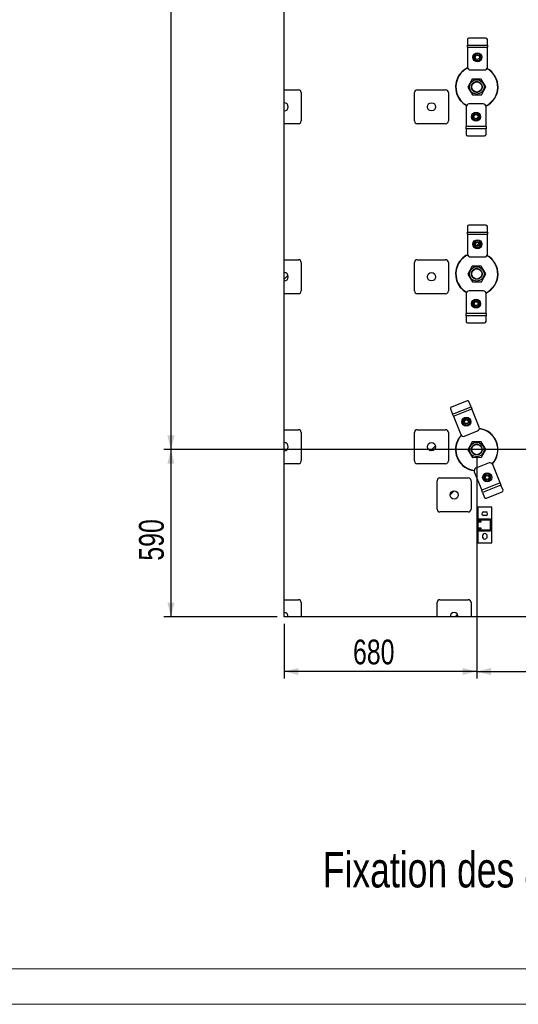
# Model space of a CAD drawing. Header units: millimetres. Extents: x 0 to 841, y 0 to 594.
# Tile 23 of 256: x 384 to 454, y 0 to 139. Entities that reach past the tile are written whole.
import ezdxf

# ---------------------------------------------------------------- set-up
doc = ezdxf.new("R2010")
doc.units = ezdxf.units.MM
for name, color, linetype in [('COTES', 1, 'Continuous'), ('NOTES', 6, 'Continuous'), ('TRAIT-FINS', 9, 'Continuous')]:
    doc.layers.add(name, color=color, linetype=linetype)
doc.layers.add('TRAIT-FORT', color=4, linetype='Continuous', lineweight=25)
doc.styles.add('SLDTEXTSTYLE0', font='TXT', dxfattribs={"width": 0.75})
doc.dimstyles.new('SLDDIMSTYLE0', dxfattribs={"dimtxt": 3.5, "dimasz": 2, "dimexe": 0, "dimexo": 0.0625, "dimgap": 0.875, "dimtad": 1, "dimdec": 0, "dimlfac": 25, "dimrnd": 1e-09, "dimzin": 12, "dimdsep": 46, "dimtxsty": 'SLDTEXTSTYLE0', "dimsah": 1, "dimcen": 0.09, "dimadec": 0, "dimazin": 3, "dimtfac": 1, "dimtdec": 0, "dimtofl": 0, "dimtmove": 0, "dimatfit": 3, "dimfxl": 1, "dimfrac": 2, "dimtolj": 1, "dimtzin": 12, "dimarcsym": 0})

# ---------------------------------------------------------------- blocks, each defined once
blk = doc.blocks.new('SW_NOTE_1')
at = {"layer": 'NOTES', "color": 0, "insert": (109.45, 6.45), "char_height": 5, "attachment_point": 2, "style": 'SLDTEXTSTYLE0'}
blk.add_mtext('Fixation des appuis dans dalle BA  avec 1 chevilles Hilti HSA M16-137', dxfattribs=at)
blk = doc.blocks.new('_D_27')
at = {"layer": 'COTES', "color": 1, "transparency": 16777216}
for p, q in [((503.79, 235.92), (404.19, 235.92)), ((405.19, 235.92), (405.19, 78.32)), ((543.11, 78.32), (404.19, 78.32))]:
    blk.add_line(p, q, dxfattribs=at)
for points in [[(405.19, 235.92), (404.69, 233.92), (405.69, 233.92)], [(405.19, 78.32), (405.69, 80.32), (404.69, 80.32)]]:
    blk.add_solid(points, dxfattribs=at)
at = {"layer": 'COTES', "color": 1, "transparency": 16777216, "insert": (400.68, 151.95), "char_height": 3.5, "attachment_point": 1, "rotation": 90, "style": 'SLDTEXTSTYLE0'}
blk.add_mtext('3940', dxfattribs=at)
blk = doc.blocks.new('_D_28')
at = {"layer": 'COTES', "color": 1, "transparency": 16777216}
for p, q in [((448.39, 77.32), (448.39, 45.99)), ((544.11, 77.32), (544.11, 45.99)), ((448.39, 46.99), (544.11, 46.99))]:
    blk.add_line(p, q, dxfattribs=at)
for points in [[(448.39, 46.99), (450.39, 46.49), (450.39, 47.49)], [(544.11, 46.99), (542.11, 47.49), (542.11, 46.49)]]:
    blk.add_solid(points, dxfattribs=at)
at = {"layer": 'COTES', "color": 1, "transparency": 16777216, "insert": (491.07, 51.5), "char_height": 3.5, "attachment_point": 1, "style": 'SLDTEXTSTYLE0'}
blk.add_mtext('2393', dxfattribs=at)
blk = doc.blocks.new('_D_29')
at = {"layer": 'COTES', "color": 1, "transparency": 16777216}
for p, q in [((448.39, 77.32), (448.39, 45.99)), ((421.19, 53.72), (421.19, 45.99)), ((448.39, 46.99), (421.19, 46.99))]:
    blk.add_line(p, q, dxfattribs=at)
for points in [[(421.19, 46.99), (423.19, 46.49), (423.19, 47.49)], [(448.39, 46.99), (446.39, 47.49), (446.39, 46.49)]]:
    blk.add_solid(points, dxfattribs=at)
at = {"layer": 'COTES', "color": 1, "transparency": 16777216, "insert": (430.91, 51.5), "char_height": 3.5, "attachment_point": 1, "style": 'SLDTEXTSTYLE0'}
blk.add_mtext('680', dxfattribs=at)
blk = doc.blocks.new('_D_31')
at = {"layer": 'COTES', "color": 1, "transparency": 16777216}
for p, q in [((447.39, 78.32), (404.19, 78.32)), ((405.19, 78.32), (405.19, 54.72)), ((420.19, 54.72), (404.19, 54.72))]:
    blk.add_line(p, q, dxfattribs=at)
for points in [[(405.19, 78.32), (404.69, 76.32), (405.69, 76.32)], [(405.19, 54.72), (405.69, 56.72), (404.69, 56.72)]]:
    blk.add_solid(points, dxfattribs=at)
at = {"layer": 'COTES', "color": 1, "transparency": 16777216, "insert": (400.68, 62.64), "char_height": 3.5, "attachment_point": 1, "rotation": 90, "style": 'SLDTEXTSTYLE0'}
blk.add_mtext('590', dxfattribs=at)

msp = doc.modelspace()

# ---------------------------------------------------------------- hatches: boundary and pattern name
at = {"layer": 'TRAIT-FINS'}
h = msp.add_hatch(dxfattribs=at)
h.set_pattern_fill('ANSI31', color=9, angle=3e-322, style=0)
edge = h.paths.add_edge_path(flags=0)
edge.add_arc((448.482, 133.723), 0.305, 0, 360)
h = msp.add_hatch(dxfattribs=at)
h.set_pattern_fill('ANSI32', color=9, style=0)
edge = h.paths.add_edge_path(flags=0)
edge.add_arc((448.387, 129.524), 0.72, 0, 360)
h = msp.add_hatch(dxfattribs=at)
h.set_pattern_fill('ANSI31', color=9, style=0)
edge = h.paths.add_edge_path(flags=0)
edge.add_line((421.187, 127.304), (421.187, 126.144))
edge.add_arc((421.187, 126.724), 0.58, 270, 450)
h = msp.add_hatch(dxfattribs=at)
h.set_pattern_fill('ANSI31', color=9, style=0)
edge = h.paths.add_edge_path(flags=0)
edge.add_arc((441.987, 126.724), 0.58, 0, 360)
h = msp.add_hatch(dxfattribs=at)
h.set_pattern_fill('ANSI31', color=9, angle=3e-322, style=0)
edge = h.paths.add_edge_path(flags=0)
edge.add_arc((448.293, 125.325), 0.305, 0, 360)
h = msp.add_hatch(dxfattribs=at)
h.set_pattern_fill('ANSI31', color=9, angle=3e-322, style=0)
edge = h.paths.add_edge_path(flags=0)
edge.add_arc((448.482, 107.323), 0.269, 0, 360)
h = msp.add_hatch(dxfattribs=at)
h.set_pattern_fill('ANSI31', color=9, style=0)
edge = h.paths.add_edge_path(flags=0)
edge.add_line((421.187, 103.304), (421.187, 102.144))
edge.add_arc((421.187, 102.724), 0.58, 270, 450)
h = msp.add_hatch(dxfattribs=at)
h.set_pattern_fill('ANSI31', color=9, style=0)
edge = h.paths.add_edge_path(flags=0)
edge.add_arc((441.987, 102.724), 0.58, 0, 360)
h = msp.add_hatch(dxfattribs=at)
h.set_pattern_fill('ANSI32', color=9, style=0)
edge = h.paths.add_edge_path(flags=0)
edge.add_arc((448.387, 103.124), 0.72, 0, 360)
h = msp.add_hatch(dxfattribs=at)
h.set_pattern_fill('ANSI31', color=9, angle=3e-322, style=0)
edge = h.paths.add_edge_path(flags=0)
edge.add_arc((448.293, 98.925), 0.269, 0, 360)
h = msp.add_hatch(dxfattribs=at)
h.set_pattern_fill('ANSI31', color=9, angle=3e-322, style=0)
edge = h.paths.add_edge_path(flags=0)
edge.add_arc((446.915, 82.258), 0.269, 0, 360)
h = msp.add_hatch(dxfattribs=at)
h.set_pattern_fill('ANSI31', color=9, style=0)
edge = h.paths.add_edge_path(flags=0)
edge.add_line((421.187, 79.304), (421.187, 78.144))
edge.add_arc((421.187, 78.724), 0.58, 270, 450)
h = msp.add_hatch(dxfattribs=at)
h.set_pattern_fill('ANSI31', color=9, style=0)
edge = h.paths.add_edge_path(flags=0)
edge.add_arc((441.987, 78.724), 0.58, 0, 360)
h = msp.add_hatch(dxfattribs=at)
h.set_pattern_fill('ANSI32', color=9, style=0)
edge = h.paths.add_edge_path(flags=0)
edge.add_arc((448.387, 78.324), 0.72, 0, 360)
h = msp.add_hatch(dxfattribs=at)
h.set_pattern_fill('ANSI31', color=9, angle=3e-322, style=0)
edge = h.paths.add_edge_path(flags=0)
edge.add_arc((449.859, 74.39), 0.269, 0, 360)
h = msp.add_hatch(dxfattribs=at)
h.set_pattern_fill('ANSI31', color=9, style=0)
edge = h.paths.add_edge_path(flags=0)
edge.add_arc((445.187, 71.924), 0.58, 0, 360)
h = msp.add_hatch(dxfattribs=at)
h.set_pattern_fill('ANSI31', color=9, style=0)
h.paths.add_polyline_path([(448.688, 68.5), (448.688, 68.12), (448.988, 68.12), (448.988, 68.2), (448.768, 68.2), (448.768, 68.42), (450.26, 68.42), (450.26, 66.928), (448.768, 66.928), (448.768, 67.148), (448.988, 67.148), (448.988, 67.228), (448.688, 67.228), (448.688, 66.848), (449.028, 66.848), (449.052, 66.872), (449.976, 66.872), (450, 66.848), (450.34, 66.848), (450.34, 68.5), (450, 68.5), (449.976, 68.476), (449.052, 68.476), (449.028, 68.5)], flags=0)
h = msp.add_hatch(dxfattribs=at)
h.set_pattern_fill('ANSI31', color=9, style=0)
edge = h.paths.add_edge_path(flags=0)
edge.add_line((421.187, 54.724), (421.767, 54.724))
edge.add_arc((421.187, 54.724), 0.58, 360, 450)
edge.add_line((421.187, 55.304), (421.187, 54.724))
h = msp.add_hatch(dxfattribs=at)
h.set_pattern_fill('ANSI31', color=9, style=0)
edge = h.paths.add_edge_path(flags=0)
edge.add_line((444.607, 54.724), (445.767, 54.724))
edge.add_arc((445.187, 54.724), 0.58, 360, 540)

# ---------------------------------------------------------------- linework, layer by layer
at = {"color": 7, "linetype": 'Continuous', "lineweight": 18}
for p, q in [((836, 5), (5, 5)), ((841, 0), (0, 0))]:
    msp.add_line(p, q, dxfattribs=at)
at = {"layer": 'TRAIT-FORT', "color": 4, "linetype": 'Continuous', "lineweight": 25}
for p, q in [((421.187, 129.124), (421.187, 148.324)), ((449.682, 136.408), (447.282, 136.408)), ((447.082, 136.235), (447.082, 135.443)), ((447.082, 135.123), (447.082, 135.443)), ((447.082, 135.443), (449.882, 135.443)), ((447.082, 135.123), (447.082, 132.323)), ((447.082, 135.123), (449.882, 135.123)), ((449.882, 135.443), (449.882, 136.235)), ((449.882, 135.443), (449.882, 135.123)), ((449.882, 132.323), (449.882, 135.123)), ((447.482, 131.923), (449.482, 131.923)), ((447.739, 130.616), (447.117, 129.509)), ((447.117, 129.509), (447.765, 128.416)), ((449.009, 130.632), (447.739, 130.616)), ((449.657, 129.539), (449.009, 130.632)), ((449.036, 128.432), (449.657, 129.539)), ((421.187, 127.304), (421.187, 129.124)), ((421.187, 129.124), (423.187, 129.124)), ((423.587, 128.724), (423.587, 124.724)), ((439.587, 124.724), (439.587, 128.724)), ((439.987, 129.124), (443.987, 129.124)), ((444.387, 128.724), (444.387, 124.724)), ((447.765, 128.416), (449.036, 128.432)), ((421.187, 126.144), (421.187, 127.304)), ((446.893, 126.725), (446.893, 123.925)), ((449.293, 127.125), (447.293, 127.125)), ((449.693, 123.925), (449.693, 126.725)), ((421.187, 124.324), (421.187, 126.144)), ((421.187, 105.124), (421.187, 124.324)), ((423.187, 124.324), (421.187, 124.324)), ((443.987, 124.324), (439.987, 124.324)), ((449.693, 123.925), (446.893, 123.925)), ((446.893, 123.605), (446.893, 123.925)), ((449.693, 123.925), (449.693, 123.605)), ((449.693, 123.605), (446.893, 123.605)), ((446.893, 123.605), (446.893, 122.813)), ((447.093, 122.64), (449.493, 122.64)), ((449.693, 122.813), (449.693, 123.605)), ((447.082, 109.835), (447.082, 109.043)), ((449.682, 110.008), (447.282, 110.008)), ((449.882, 109.043), (449.882, 109.835)), ((447.082, 108.723), (447.082, 109.043)), ((447.082, 109.043), (449.882, 109.043)), ((447.082, 108.723), (447.082, 105.923)), ((447.082, 108.723), (449.882, 108.723)), ((449.882, 109.043), (449.882, 108.723)), ((449.882, 105.923), (449.882, 108.723)), ((421.187, 103.304), (421.187, 105.124)), ((421.187, 105.124), (423.187, 105.124)), ((423.587, 104.724), (423.587, 100.724)), ((439.587, 100.724), (439.587, 104.724)), ((439.987, 105.124), (443.987, 105.124)), ((444.387, 104.724), (444.387, 100.724)), ((447.482, 105.523), (449.482, 105.523)), ((421.187, 102.144), (421.187, 103.304)), ((447.739, 104.216), (447.117, 103.109)), ((447.117, 103.109), (447.765, 102.016)), ((449.009, 104.232), (447.739, 104.216)), ((449.657, 103.139), (449.009, 104.232)), ((449.036, 102.032), (449.657, 103.139)), ((421.187, 100.324), (421.187, 102.144)), ((447.765, 102.016), (449.036, 102.032)), ((421.187, 81.124), (421.187, 100.324)), ((423.187, 100.324), (421.187, 100.324)), ((443.987, 100.324), (439.987, 100.324)), ((446.893, 100.325), (446.893, 97.525)), ((449.293, 100.725), (447.293, 100.725)), ((449.693, 97.525), (449.693, 100.325)), ((449.693, 97.525), (446.893, 97.525)), ((446.893, 97.205), (446.893, 97.525)), ((449.693, 97.525), (449.693, 97.205)), ((449.693, 97.205), (446.893, 97.205)), ((446.893, 97.205), (446.893, 96.413)), ((447.093, 96.24), (449.493, 96.24)), ((449.693, 96.413), (449.693, 97.205)), ((447.032, 85.196), (444.804, 84.305)), ((447.576, 84.375), (447.282, 85.11)), ((444.682, 84.07), (444.976, 83.334)), ((444.976, 83.334), (447.576, 84.375)), ((445.095, 83.037), (447.695, 84.077)), ((447.576, 84.375), (447.695, 84.077)), ((448.735, 81.478), (447.695, 84.077)), ((445.095, 83.037), (444.976, 83.334)), ((445.095, 83.037), (446.135, 80.438)), ((421.187, 79.304), (421.187, 81.124)), ((421.187, 81.124), (423.187, 81.124)), ((423.587, 80.724), (423.587, 76.724)), ((439.587, 76.724), (439.587, 80.724)), ((439.987, 81.124), (443.987, 81.124)), ((444.387, 80.724), (444.387, 76.724)), ((446.655, 80.215), (448.512, 80.958)), ((421.187, 78.144), (421.187, 79.304)), ((447.739, 79.416), (447.117, 78.309)), ((449.009, 79.432), (447.739, 79.416)), ((449.657, 78.339), (449.009, 79.432)), ((421.187, 76.324), (421.187, 78.144)), ((447.117, 78.309), (447.765, 77.216)), ((449.036, 77.232), (449.657, 78.339)), ((447.765, 77.216), (449.036, 77.232)), ((421.187, 57.124), (421.187, 76.324)), ((423.187, 76.324), (421.187, 76.324)), ((443.987, 76.324), (439.987, 76.324)), ((448.039, 75.17), (449.08, 72.571)), ((450.119, 76.433), (448.262, 75.69)), ((451.679, 73.611), (450.639, 76.21)), ((442.787, 69.924), (442.787, 73.924)), ((443.187, 74.324), (447.187, 74.324)), ((447.587, 73.924), (447.587, 69.924)), ((451.679, 73.611), (449.08, 72.571)), ((449.198, 72.273), (449.08, 72.571)), ((451.798, 73.314), (449.198, 72.273)), ((449.743, 71.452), (451.971, 72.343)), ((451.679, 73.611), (451.798, 73.314)), ((452.092, 72.578), (451.798, 73.314)), ((449.198, 72.273), (449.493, 71.538)), ((447.187, 69.524), (443.187, 69.524)), ((448.514, 70.174), (448.514, 65.174)), ((450.514, 70.174), (448.514, 70.174)), ((449.314, 69.554), (449.714, 69.554)), ((450.514, 65.174), (450.514, 70.174)), ((448.688, 68.5), (448.688, 68.12)), ((449.028, 68.5), (448.688, 68.5)), ((448.768, 68.2), (448.768, 68.42)), ((448.768, 68.42), (450.26, 68.42)), ((448.988, 68.2), (448.768, 68.2)), ((448.988, 68.12), (448.988, 68.2)), ((449.052, 68.476), (449.028, 68.5)), ((449.976, 68.476), (449.052, 68.476)), ((449.714, 68.994), (449.314, 68.994)), ((450, 68.5), (449.976, 68.476)), ((450.34, 68.5), (450, 68.5)), ((450.26, 68.42), (450.26, 66.928)), ((450.34, 66.848), (450.34, 68.5)), ((448.688, 68.12), (448.988, 68.12)), ((448.688, 67.228), (448.688, 66.848)), ((448.988, 67.228), (448.688, 67.228)), ((448.688, 66.848), (449.028, 66.848)), ((448.768, 67.148), (448.988, 67.148)), ((448.768, 66.928), (448.768, 67.148)), ((450.26, 66.928), (448.768, 66.928)), ((448.988, 67.148), (448.988, 67.228)), ((449.028, 66.848), (449.052, 66.872)), ((449.052, 66.872), (449.976, 66.872)), ((449.976, 66.872), (450, 66.848)), ((450, 66.848), (450.34, 66.848)), ((449.234, 65.874), (449.234, 66.274)), ((449.794, 66.274), (449.794, 65.874)), ((448.514, 65.174), (450.514, 65.174)), ((421.187, 57.124), (423.187, 57.124)), ((421.187, 55.304), (421.187, 57.124)), ((443.187, 57.124), (447.187, 57.124)), ((423.587, 56.724), (423.587, 54.724)), ((442.787, 54.724), (442.787, 56.724)), ((447.587, 56.724), (447.587, 54.724)), ((421.187, 54.724), (421.187, 55.304)), ((421.767, 54.724), (421.187, 54.724)), ((423.587, 54.724), (421.767, 54.724)), ((442.787, 54.724), (423.587, 54.724)), ((444.607, 54.724), (442.787, 54.724)), ((445.767, 54.724), (444.607, 54.724)), ((447.587, 54.724), (445.767, 54.724)), ((466.787, 54.724), (447.587, 54.724))]:
    msp.add_line(p, q, dxfattribs=at)
for centre, radius in [((448.482, 133.723), 0.64), ((448.482, 133.723), 0.32), ((448.482, 133.723), 0.305), ((448.387, 129.524), 1.022), ((448.387, 129.524), 0.72), ((441.987, 126.724), 0.58), ((448.293, 125.325), 0.64), ((448.293, 125.325), 0.32), ((448.293, 125.325), 0.305), ((448.482, 107.323), 0.64), ((448.482, 107.323), 0.32), ((448.482, 107.323), 0.269), ((441.987, 102.724), 0.58), ((448.387, 103.124), 1.022), ((448.387, 103.124), 0.72), ((448.293, 98.925), 0.64), ((448.293, 98.925), 0.32), ((448.293, 98.925), 0.269), ((446.915, 82.258), 0.64), ((446.915, 82.258), 0.32), ((446.915, 82.258), 0.269), ((441.987, 78.724), 0.58), ((448.387, 78.324), 1.022), ((448.387, 78.324), 0.72), ((449.859, 74.39), 0.64), ((449.859, 74.39), 0.32), ((449.859, 74.39), 0.269), ((445.187, 71.924), 0.58)]:
    msp.add_circle(centre, radius, dxfattribs=at)
for centre, radius, start, end in [((447.269, 136.22), 0.188, 86.18874, 175.59805), ((449.694, 136.22), 0.188, 4.40195, 93.81126), ((448.482, 133.723), 0.48, 150, 210), ((448.482, 133.723), 0.48, 90, 150), ((448.482, 133.723), 0.48, 210, 270), ((448.482, 133.723), 0.48, 30, 90), ((448.482, 133.723), 0.48, 270, 330), ((448.482, 133.723), 0.48, 330, 30), ((448.387, 129.524), 3, 115.56656, 155.32581), ((448.387, 129.524), 2.96, 115.68917, 155.32581), ((447.482, 132.323), 0.4, 180, 270), ((449.482, 132.323), 0.4, 270, 0), ((448.387, 129.524), 2.96, 295.69168, 61.01005), ((448.387, 129.524), 3, 295.56314, 61.00633), ((448.387, 129.524), 3, 155.32581, 241.00951), ((448.387, 129.524), 2.96, 155.32581, 241.00631), ((423.187, 128.724), 0.4, 0, 90), ((439.987, 128.724), 0.4, 90, 180), ((443.987, 128.724), 0.4, 0, 90), ((421.187, 126.724), 0.58, 270, 90), ((447.293, 126.725), 0.4, 90, 180), ((449.293, 126.725), 0.4, 0, 90), ((448.293, 125.325), 0.48, 150, 210), ((448.293, 125.325), 0.48, 90, 150), ((448.293, 125.325), 0.48, 30, 90), ((448.293, 125.325), 0.48, 330, 30), ((423.187, 124.724), 0.4, 270, 0), ((439.987, 124.724), 0.4, 180, 270), ((443.987, 124.724), 0.4, 270, 0), ((448.293, 125.325), 0.48, 210, 270), ((448.293, 125.325), 0.48, 270, 330), ((447.08, 122.828), 0.188, 184.40195, 273.81126), ((449.505, 122.828), 0.188, 266.18874, 355.59805), ((447.269, 109.82), 0.188, 86.18874, 175.59805), ((449.694, 109.82), 0.188, 4.40195, 93.81126), ((448.482, 107.323), 0.48, 150, 210), ((448.482, 107.323), 0.48, 90, 150), ((448.482, 107.323), 0.48, 210, 270), ((448.482, 107.323), 0.48, 30, 90), ((448.482, 107.323), 0.48, 270, 330), ((448.482, 107.323), 0.48, 330, 30), ((448.387, 103.124), 3, 115.57263, 155.32581), ((448.387, 103.124), 2.96, 115.68695, 155.32581), ((447.482, 105.923), 0.4, 180, 270), ((449.482, 105.923), 0.4, 270, 0), ((448.387, 103.124), 2.96, 295.68723, 61.0061), ((448.387, 103.124), 3, 295.56642, 61.00701), ((423.187, 104.724), 0.4, 0, 90), ((439.987, 104.724), 0.4, 90, 180), ((443.987, 104.724), 0.4, 0, 90), ((448.387, 103.124), 3, 155.32581, 241.00293), ((448.387, 103.124), 2.96, 155.32581, 241.0066), ((421.187, 102.724), 0.58, 270, 90), ((423.187, 100.724), 0.4, 270, 0), ((439.987, 100.724), 0.4, 180, 270), ((443.987, 100.724), 0.4, 270, 0), ((447.293, 100.325), 0.4, 90, 180), ((449.293, 100.325), 0.4, 0, 90), ((448.293, 98.925), 0.48, 150, 210), ((448.293, 98.925), 0.48, 90, 150), ((448.293, 98.925), 0.48, 30, 90), ((448.293, 98.925), 0.48, 330, 30), ((448.293, 98.925), 0.48, 210, 270), ((448.293, 98.925), 0.48, 270, 330), ((447.08, 96.428), 0.188, 184.40195, 273.81126), ((449.505, 96.428), 0.188, 266.18874, 355.59805), ((447.113, 85.027), 0.188, 26.20823, 115.61754), ((444.862, 84.126), 0.188, 107.99502, 197.40433), ((446.915, 82.258), 0.48, 171.80628, 231.80628), ((446.915, 82.258), 0.48, 111.80628, 171.80628), ((446.915, 82.258), 0.48, 51.80628, 111.80628), ((446.915, 82.258), 0.48, 291.80628, 351.80628), ((446.915, 82.258), 0.48, 351.80628, 51.80628), ((423.187, 80.724), 0.4, 0, 90), ((439.987, 80.724), 0.4, 90, 180), ((443.987, 80.724), 0.4, 0, 90), ((446.915, 82.258), 0.48, 231.80628, 291.80628), ((448.364, 81.329), 0.4, 291.80628, 21.80628), ((448.387, 78.324), 2.96, 317.49856, 82.82306), ((448.387, 78.324), 3, 317.36255, 82.8174), ((421.187, 78.724), 0.58, 270, 90), ((448.387, 78.324), 3, 155.32581, 262.81946), ((448.387, 78.324), 2.96, 155.32581, 262.81106), ((448.387, 78.324), 3, 137.35596, 155.32581), ((448.387, 78.324), 2.96, 137.48606, 155.32581), ((446.507, 80.586), 0.4, 201.80628, 291.80628), ((423.187, 76.724), 0.4, 270, 0), ((439.987, 76.724), 0.4, 180, 270), ((443.987, 76.724), 0.4, 270, 0), ((448.411, 75.319), 0.4, 111.80628, 201.80628), ((450.268, 76.062), 0.4, 21.80628, 111.80628), ((443.187, 73.924), 0.4, 90, 180), ((447.187, 73.924), 0.4, 0, 90), ((449.859, 74.39), 0.48, 171.80628, 231.80628), ((449.859, 74.39), 0.48, 111.80628, 171.80628), ((449.859, 74.39), 0.48, 231.80628, 291.80628), ((449.859, 74.39), 0.48, 51.80628, 111.80628), ((449.859, 74.39), 0.48, 291.80628, 351.80628), ((449.859, 74.39), 0.48, 351.80628, 51.80628), ((451.913, 72.522), 0.188, 287.99502, 17.40433), ((449.661, 71.621), 0.188, 206.20823, 295.61754), ((443.187, 69.924), 0.4, 180, 270), ((447.187, 69.924), 0.4, 270, 0), ((449.41, 69.274), 0.296, 108.92464, 251.07536), ((449.618, 69.274), 0.296, 288.92464, 71.07536), ((449.514, 66.178), 0.296, 18.92464, 161.07536), ((449.514, 65.97), 0.296, 198.92464, 341.07536), ((423.187, 56.724), 0.4, 0, 90), ((443.187, 56.724), 0.4, 90, 180), ((447.187, 56.724), 0.4, 360, 90), ((421.187, 54.724), 0.58, 360, 90), ((445.187, 54.724), 0.58, 360, 180)]:
    msp.add_arc(centre, radius, start, end, dxfattribs=at)
for points, knots in [([(448.066, 133.963), (448.043, 133.923), (447.996, 133.842), (447.95, 133.763), (447.927, 133.723)], [0, 0, 0, 0, 0.49784375, 1, 1, 1, 1]), ([(447.927, 133.723), (447.95, 133.683), (447.996, 133.604), (448.043, 133.523), (448.066, 133.483)], [0, 0, 0, 0, 0.4981655, 1, 1, 1, 1]), ([(448.204, 134.203), (448.182, 134.163), (448.136, 134.084), (448.089, 134.003), (448.066, 133.963)], [0, 0, 0, 0, 0.4981655, 1, 1, 1, 1]), ([(448.066, 133.483), (448.089, 133.443), (448.136, 133.362), (448.181, 133.283), (448.204, 133.243)], [0, 0, 0, 0, 0.49784375, 1, 1, 1, 1]), ([(448.482, 134.203), (448.435, 134.203), (448.342, 134.203), (448.251, 134.203), (448.204, 134.203)], [0, 0, 0, 0, 0.4978437, 1, 1, 1, 1]), ([(448.759, 134.203), (448.713, 134.203), (448.621, 134.203), (448.528, 134.203), (448.482, 134.203)], [0, 0, 0, 0, 0.49816549, 1, 1, 1, 1]), ([(448.897, 133.963), (448.874, 134.003), (448.828, 134.084), (448.782, 134.163), (448.759, 134.203)], [0, 0, 0, 0, 0.4978438, 1, 1, 1, 1]), ([(448.759, 133.243), (448.782, 133.283), (448.827, 133.362), (448.874, 133.443), (448.897, 133.483)], [0, 0, 0, 0, 0.49816549, 1, 1, 1, 1]), ([(449.036, 133.723), (449.013, 133.763), (448.967, 133.842), (448.921, 133.923), (448.897, 133.963)], [0, 0, 0, 0, 0.4981655, 1, 1, 1, 1]), ([(448.897, 133.483), (448.92, 133.523), (448.967, 133.604), (449.013, 133.683), (449.036, 133.723)], [0, 0, 0, 0, 0.4978438, 1, 1, 1, 1]), ([(448.204, 133.243), (448.25, 133.243), (448.342, 133.243), (448.435, 133.243), (448.482, 133.243)], [0, 0, 0, 0, 0.49816548, 1, 1, 1, 1]), ([(448.482, 133.243), (448.528, 133.243), (448.621, 133.243), (448.713, 133.243), (448.759, 133.243)], [0, 0, 0, 0, 0.4978438, 1, 1, 1, 1]), ([(447.734, 129.136), (447.712, 129.177), (447.668, 129.262), (447.632, 129.405), (447.623, 129.558), (447.645, 129.713), (447.691, 129.836), (447.741, 129.927), (447.798, 130.009), (447.881, 130.099), (447.961, 130.152), (447.999, 130.178)], [0, 0, 0, 0, 0.1164968, 0.2399717, 0.3685799, 0.4999174, 0.6312549, 0.6956328, 0.7600283, 0.8835032, 1, 1, 1, 1]), ([(449.041, 129.912), (449.062, 129.871), (449.107, 129.786), (449.143, 129.643), (449.152, 129.49), (449.129, 129.335), (449.084, 129.212), (449.033, 129.121), (448.976, 129.039), (448.893, 128.95), (448.777, 128.867), (448.649, 128.806), (448.506, 128.768), (448.353, 128.759), (448.198, 128.782), (448.075, 128.828), (447.985, 128.878), (447.902, 128.935), (447.812, 129.018), (447.759, 129.097), (447.734, 129.136)], [0, 0, 0, 0, 0.0582484, 0.1199858, 0.18429, 0.2499587, 0.3156275, 0.3478164, 0.3800142, 0.4417516, 0.5, 0.5582484, 0.6199858, 0.68429, 0.7499587, 0.8156275, 0.8478164, 0.8800142, 0.9417516, 1, 1, 1, 1]), ([(447.999, 130.178), (448.04, 130.199), (448.125, 130.243), (448.268, 130.279), (448.421, 130.289), (448.576, 130.266), (448.699, 130.22), (448.79, 130.17), (448.872, 130.113), (448.962, 130.03), (449.015, 129.951), (449.041, 129.912)], [0, 0, 0, 0, 0.1164968, 0.2399717, 0.3685799, 0.4999174, 0.6312549, 0.6956328, 0.7600283, 0.8835032, 1, 1, 1, 1]), ([(447.877, 125.565), (447.854, 125.525), (447.807, 125.444), (447.762, 125.365), (447.738, 125.325)], [0, 0, 0, 0, 0.4978438, 1, 1, 1, 1]), ([(447.738, 125.325), (447.761, 125.285), (447.807, 125.206), (447.854, 125.125), (447.877, 125.085)], [0, 0, 0, 0, 0.4981655, 1, 1, 1, 1]), ([(448.016, 125.805), (447.993, 125.765), (447.947, 125.686), (447.9, 125.605), (447.877, 125.565)], [0, 0, 0, 0, 0.4981655, 1, 1, 1, 1]), ([(448.293, 125.805), (448.246, 125.805), (448.153, 125.805), (448.062, 125.805), (448.016, 125.805)], [0, 0, 0, 0, 0.4978438, 1, 1, 1, 1]), ([(448.57, 125.805), (448.524, 125.805), (448.432, 125.805), (448.339, 125.805), (448.293, 125.805)], [0, 0, 0, 0, 0.4981655, 1, 1, 1, 1]), ([(448.708, 125.565), (448.685, 125.605), (448.639, 125.686), (448.593, 125.765), (448.57, 125.805)], [0, 0, 0, 0, 0.49784375, 1, 1, 1, 1]), ([(448.847, 125.325), (448.824, 125.365), (448.778, 125.444), (448.732, 125.525), (448.708, 125.565)], [0, 0, 0, 0, 0.4981655, 1, 1, 1, 1]), ([(448.708, 125.085), (448.732, 125.125), (448.778, 125.206), (448.824, 125.285), (448.847, 125.325)], [0, 0, 0, 0, 0.49784375, 1, 1, 1, 1]), ([(447.877, 125.085), (447.9, 125.045), (447.947, 124.964), (447.993, 124.885), (448.016, 124.845)], [0, 0, 0, 0, 0.4978438, 1, 1, 1, 1]), ([(448.016, 124.845), (448.061, 124.845), (448.153, 124.845), (448.246, 124.845), (448.293, 124.845)], [0, 0, 0, 0, 0.4981655, 1, 1, 1, 1]), ([(448.293, 124.845), (448.339, 124.845), (448.432, 124.845), (448.524, 124.845), (448.57, 124.845)], [0, 0, 0, 0, 0.4978437, 1, 1, 1, 1]), ([(448.57, 124.845), (448.593, 124.885), (448.639, 124.964), (448.685, 125.045), (448.708, 125.085)], [0, 0, 0, 0, 0.4981655, 1, 1, 1, 1]), ([(448.066, 107.563), (448.043, 107.523), (447.996, 107.442), (447.95, 107.363), (447.927, 107.323)], [0, 0, 0, 0, 0.49784375, 1, 1, 1, 1]), ([(447.927, 107.323), (447.95, 107.283), (447.996, 107.204), (448.043, 107.123), (448.066, 107.083)], [0, 0, 0, 0, 0.4981655, 1, 1, 1, 1]), ([(448.204, 107.803), (448.182, 107.763), (448.136, 107.684), (448.089, 107.603), (448.066, 107.563)], [0, 0, 0, 0, 0.4981655, 1, 1, 1, 1]), ([(448.066, 107.083), (448.089, 107.043), (448.136, 106.962), (448.181, 106.883), (448.204, 106.843)], [0, 0, 0, 0, 0.49784375, 1, 1, 1, 1]), ([(448.482, 107.803), (448.435, 107.803), (448.342, 107.803), (448.251, 107.803), (448.204, 107.803)], [0, 0, 0, 0, 0.4978437, 1, 1, 1, 1]), ([(448.759, 107.803), (448.713, 107.803), (448.621, 107.803), (448.528, 107.803), (448.482, 107.803)], [0, 0, 0, 0, 0.49816549, 1, 1, 1, 1]), ([(448.897, 107.563), (448.874, 107.603), (448.828, 107.684), (448.782, 107.763), (448.759, 107.803)], [0, 0, 0, 0, 0.4978438, 1, 1, 1, 1]), ([(448.759, 106.843), (448.782, 106.883), (448.827, 106.962), (448.874, 107.043), (448.897, 107.083)], [0, 0, 0, 0, 0.49816549, 1, 1, 1, 1]), ([(449.036, 107.323), (449.013, 107.363), (448.967, 107.442), (448.921, 107.523), (448.897, 107.563)], [0, 0, 0, 0, 0.4981655, 1, 1, 1, 1]), ([(448.897, 107.083), (448.92, 107.123), (448.967, 107.204), (449.013, 107.283), (449.036, 107.323)], [0, 0, 0, 0, 0.4978438, 1, 1, 1, 1]), ([(448.204, 106.843), (448.25, 106.843), (448.342, 106.843), (448.435, 106.843), (448.482, 106.843)], [0, 0, 0, 0, 0.49816548, 1, 1, 1, 1]), ([(448.482, 106.843), (448.528, 106.843), (448.621, 106.843), (448.713, 106.843), (448.759, 106.843)], [0, 0, 0, 0, 0.4978438, 1, 1, 1, 1]), ([(447.734, 102.736), (447.712, 102.777), (447.668, 102.862), (447.632, 103.005), (447.623, 103.158), (447.645, 103.313), (447.691, 103.436), (447.741, 103.527), (447.798, 103.609), (447.881, 103.699), (447.961, 103.752), (447.999, 103.778)], [0, 0, 0, 0, 0.1164968, 0.2399717, 0.3685799, 0.4999174, 0.6312549, 0.6956328, 0.7600283, 0.8835032, 1, 1, 1, 1]), ([(449.041, 103.512), (449.062, 103.471), (449.107, 103.386), (449.143, 103.243), (449.152, 103.09), (449.129, 102.935), (449.084, 102.812), (449.033, 102.721), (448.976, 102.639), (448.893, 102.55), (448.777, 102.467), (448.649, 102.406), (448.506, 102.368), (448.353, 102.359), (448.198, 102.382), (448.075, 102.428), (447.985, 102.478), (447.902, 102.535), (447.812, 102.618), (447.759, 102.697), (447.734, 102.736)], [0, 0, 0, 0, 0.0582484, 0.1199858, 0.18429, 0.2499587, 0.3156275, 0.3478164, 0.3800142, 0.4417516, 0.5, 0.5582484, 0.6199858, 0.68429, 0.7499587, 0.8156275, 0.8478164, 0.8800142, 0.9417516, 1, 1, 1, 1]), ([(447.999, 103.778), (448.04, 103.799), (448.125, 103.843), (448.268, 103.879), (448.421, 103.889), (448.576, 103.866), (448.699, 103.82), (448.79, 103.77), (448.872, 103.713), (448.962, 103.63), (449.015, 103.551), (449.041, 103.512)], [0, 0, 0, 0, 0.1164968, 0.2399717, 0.3685799, 0.4999174, 0.6312549, 0.6956328, 0.7600283, 0.8835032, 1, 1, 1, 1]), ([(447.877, 99.165), (447.854, 99.125), (447.807, 99.044), (447.762, 98.965), (447.738, 98.925)], [0, 0, 0, 0, 0.4978438, 1, 1, 1, 1]), ([(447.738, 98.925), (447.761, 98.885), (447.807, 98.806), (447.854, 98.725), (447.877, 98.685)], [0, 0, 0, 0, 0.4981655, 1, 1, 1, 1]), ([(448.016, 99.405), (447.993, 99.365), (447.947, 99.286), (447.9, 99.205), (447.877, 99.165)], [0, 0, 0, 0, 0.4981655, 1, 1, 1, 1]), ([(448.293, 99.405), (448.246, 99.405), (448.153, 99.405), (448.062, 99.405), (448.016, 99.405)], [0, 0, 0, 0, 0.4978438, 1, 1, 1, 1]), ([(448.57, 99.405), (448.524, 99.405), (448.432, 99.405), (448.339, 99.405), (448.293, 99.405)], [0, 0, 0, 0, 0.4981655, 1, 1, 1, 1]), ([(448.708, 99.165), (448.685, 99.205), (448.639, 99.286), (448.593, 99.365), (448.57, 99.405)], [0, 0, 0, 0, 0.49784375, 1, 1, 1, 1]), ([(448.847, 98.925), (448.824, 98.965), (448.778, 99.044), (448.732, 99.125), (448.708, 99.165)], [0, 0, 0, 0, 0.4981655, 1, 1, 1, 1]), ([(448.708, 98.685), (448.732, 98.725), (448.778, 98.806), (448.824, 98.885), (448.847, 98.925)], [0, 0, 0, 0, 0.49784375, 1, 1, 1, 1]), ([(447.877, 98.685), (447.9, 98.645), (447.947, 98.564), (447.993, 98.485), (448.016, 98.445)], [0, 0, 0, 0, 0.4978438, 1, 1, 1, 1]), ([(448.016, 98.445), (448.061, 98.445), (448.153, 98.445), (448.246, 98.445), (448.293, 98.445)], [0, 0, 0, 0, 0.4981655, 1, 1, 1, 1]), ([(448.293, 98.445), (448.339, 98.445), (448.432, 98.445), (448.524, 98.445), (448.57, 98.445)], [0, 0, 0, 0, 0.4978437, 1, 1, 1, 1]), ([(448.57, 98.445), (448.593, 98.485), (448.639, 98.564), (448.685, 98.645), (448.708, 98.685)], [0, 0, 0, 0, 0.4981655, 1, 1, 1, 1]), ([(446.44, 82.326), (446.433, 82.28), (446.42, 82.188), (446.407, 82.097), (446.4, 82.052)], [0, 0, 0, 0, 0.4978437, 1, 1, 1, 1]), ([(446.4, 82.052), (446.436, 82.023), (446.508, 81.967), (446.582, 81.909), (446.618, 81.88)], [0, 0, 0, 0, 0.4981655, 1, 1, 1, 1]), ([(446.479, 82.6), (446.473, 82.555), (446.46, 82.464), (446.447, 82.372), (446.44, 82.326)], [0, 0, 0, 0, 0.4981655, 1, 1, 1, 1]), ([(446.737, 82.703), (446.694, 82.686), (446.607, 82.651), (446.522, 82.617), (446.479, 82.6)], [0, 0, 0, 0, 0.49784375, 1, 1, 1, 1]), ([(446.994, 82.806), (446.952, 82.789), (446.866, 82.755), (446.78, 82.721), (446.737, 82.703)], [0, 0, 0, 0, 0.49816549, 1, 1, 1, 1]), ([(447.212, 82.635), (447.175, 82.663), (447.102, 82.721), (447.03, 82.778), (446.994, 82.806)], [0, 0, 0, 0, 0.4978438, 1, 1, 1, 1]), ([(447.43, 82.463), (447.394, 82.492), (447.322, 82.548), (447.248, 82.606), (447.212, 82.635)], [0, 0, 0, 0, 0.4981655, 1, 1, 1, 1]), ([(447.351, 81.915), (447.357, 81.96), (447.37, 82.051), (447.383, 82.143), (447.39, 82.189)], [0, 0, 0, 0, 0.49816549, 1, 1, 1, 1]), ([(447.39, 82.189), (447.397, 82.235), (447.41, 82.327), (447.423, 82.418), (447.43, 82.463)], [0, 0, 0, 0, 0.4978438, 1, 1, 1, 1]), ([(446.618, 81.88), (446.655, 81.852), (446.728, 81.794), (446.8, 81.737), (446.836, 81.709)], [0, 0, 0, 0, 0.4978437, 1, 1, 1, 1]), ([(446.836, 81.709), (446.878, 81.726), (446.964, 81.76), (447.05, 81.795), (447.093, 81.812)], [0, 0, 0, 0, 0.49816548, 1, 1, 1, 1]), ([(447.093, 81.812), (447.136, 81.829), (447.223, 81.864), (447.308, 81.898), (447.351, 81.915)], [0, 0, 0, 0, 0.4978438, 1, 1, 1, 1]), ([(447.734, 77.936), (447.712, 77.977), (447.668, 78.062), (447.632, 78.205), (447.623, 78.358), (447.645, 78.513), (447.691, 78.636), (447.741, 78.727), (447.798, 78.809), (447.881, 78.899), (447.961, 78.952), (447.999, 78.978)], [0, 0, 0, 0, 0.11649679, 0.2399717, 0.36857994, 0.49991744, 0.63125494, 0.69563278, 0.7600283, 0.88350321, 1, 1, 1, 1]), ([(449.041, 78.712), (449.062, 78.671), (449.107, 78.586), (449.143, 78.443), (449.152, 78.29), (449.129, 78.135), (449.084, 78.012), (449.033, 77.921), (448.976, 77.839), (448.893, 77.75), (448.777, 77.667), (448.649, 77.606), (448.506, 77.568), (448.353, 77.559), (448.198, 77.582), (448.075, 77.628), (447.985, 77.678), (447.902, 77.735), (447.812, 77.818), (447.759, 77.897), (447.734, 77.936)], [0, 0, 0, 0, 0.0582484, 0.11998585, 0.18428997, 0.24995872, 0.31562747, 0.34781639, 0.38001415, 0.4417516, 0.5, 0.5582484, 0.61998585, 0.68428997, 0.74995872, 0.81562747, 0.84781639, 0.88001415, 0.9417516, 1, 1, 1, 1]), ([(447.999, 78.978), (448.04, 78.999), (448.125, 79.043), (448.268, 79.079), (448.421, 79.089), (448.576, 79.066), (448.699, 79.02), (448.79, 78.97), (448.872, 78.913), (448.962, 78.83), (449.015, 78.751), (449.041, 78.712)], [0, 0, 0, 0, 0.1164968, 0.2399717, 0.3685799, 0.4999174, 0.6312549, 0.6956328, 0.7600283, 0.8835032, 1, 1, 1, 1]), ([(449.384, 74.459), (449.378, 74.413), (449.364, 74.321), (449.351, 74.23), (449.345, 74.185)], [0, 0, 0, 0, 0.4978438, 1, 1, 1, 1]), ([(449.345, 74.185), (449.381, 74.156), (449.453, 74.1), (449.526, 74.042), (449.562, 74.013)], [0, 0, 0, 0, 0.49816549, 1, 1, 1, 1]), ([(449.424, 74.733), (449.417, 74.688), (449.404, 74.597), (449.391, 74.505), (449.384, 74.459)], [0, 0, 0, 0, 0.49816549, 1, 1, 1, 1]), ([(449.681, 74.836), (449.638, 74.819), (449.552, 74.784), (449.466, 74.75), (449.424, 74.733)], [0, 0, 0, 0, 0.4978438, 1, 1, 1, 1]), ([(449.562, 74.013), (449.599, 73.985), (449.672, 73.927), (449.744, 73.87), (449.78, 73.842)], [0, 0, 0, 0, 0.4978438, 1, 1, 1, 1]), ([(449.938, 74.939), (449.896, 74.922), (449.811, 74.888), (449.724, 74.853), (449.681, 74.836)], [0, 0, 0, 0, 0.49816548, 1, 1, 1, 1]), ([(449.78, 73.842), (449.823, 73.859), (449.908, 73.893), (449.994, 73.927), (450.038, 73.945)], [0, 0, 0, 0, 0.49816549, 1, 1, 1, 1]), ([(450.156, 74.768), (450.12, 74.796), (450.047, 74.854), (449.974, 74.911), (449.938, 74.939)], [0, 0, 0, 0, 0.4978437, 1, 1, 1, 1]), ([(450.038, 73.945), (450.081, 73.962), (450.167, 73.997), (450.252, 74.031), (450.295, 74.048)], [0, 0, 0, 0, 0.49784375, 1, 1, 1, 1]), ([(450.374, 74.596), (450.338, 74.625), (450.266, 74.681), (450.193, 74.739), (450.156, 74.768)], [0, 0, 0, 0, 0.4981655, 1, 1, 1, 1]), ([(450.295, 74.048), (450.301, 74.093), (450.314, 74.184), (450.328, 74.276), (450.334, 74.322)], [0, 0, 0, 0, 0.4981655, 1, 1, 1, 1]), ([(450.334, 74.322), (450.341, 74.368), (450.354, 74.46), (450.367, 74.551), (450.374, 74.596)], [0, 0, 0, 0, 0.4978437, 1, 1, 1, 1])]:
    msp.add_open_spline(points, degree=3, knots=knots, dxfattribs=at)

# ---------------------------------------------------------------- block references
at = {"layer": 'NOTES', "color": 211}
msp.add_blockref('SW_NOTE_1', (395.379, 15.052), dxfattribs=at)

# ---------------------------------------------------------------- dimensions: what is measured, and where the dimension line sits
at = {"layer": 'COTES', "color": 1}
for base, p1, p2, picture, middle in [((405.187, 78.324), (504.787, 235.924), (544.107, 78.324), '_D_27', (405.187, 157.124)), ((405.187, 54.724), (448.387, 78.324), (421.187, 54.724), '_D_31', (405.187, 66.524))]:
    dim = msp.add_linear_dim(base=base, p1=p1, p2=p2, angle=90, dimstyle='SLDDIMSTYLE0', dxfattribs=at)
    dim.commit()
    dim.dimension.update_dxf_attribs({"geometry": picture, "text_midpoint": middle, "dimtype": 160})
for base, p2, picture, middle in [((421.187, 46.985), (421.187, 54.724), '_D_29', (434.787, 46.985)), ((544.107, 46.985), (544.107, 78.324), '_D_28', (496.247, 46.985))]:
    dim = msp.add_linear_dim(base=base, p1=(448.387, 78.324), p2=p2, dimstyle='SLDDIMSTYLE0', dxfattribs=at)
    dim.commit()
    dim.dimension.update_dxf_attribs({"geometry": picture, "text_midpoint": middle, "dimtype": 160})

doc.saveas('drawing.dxf')
